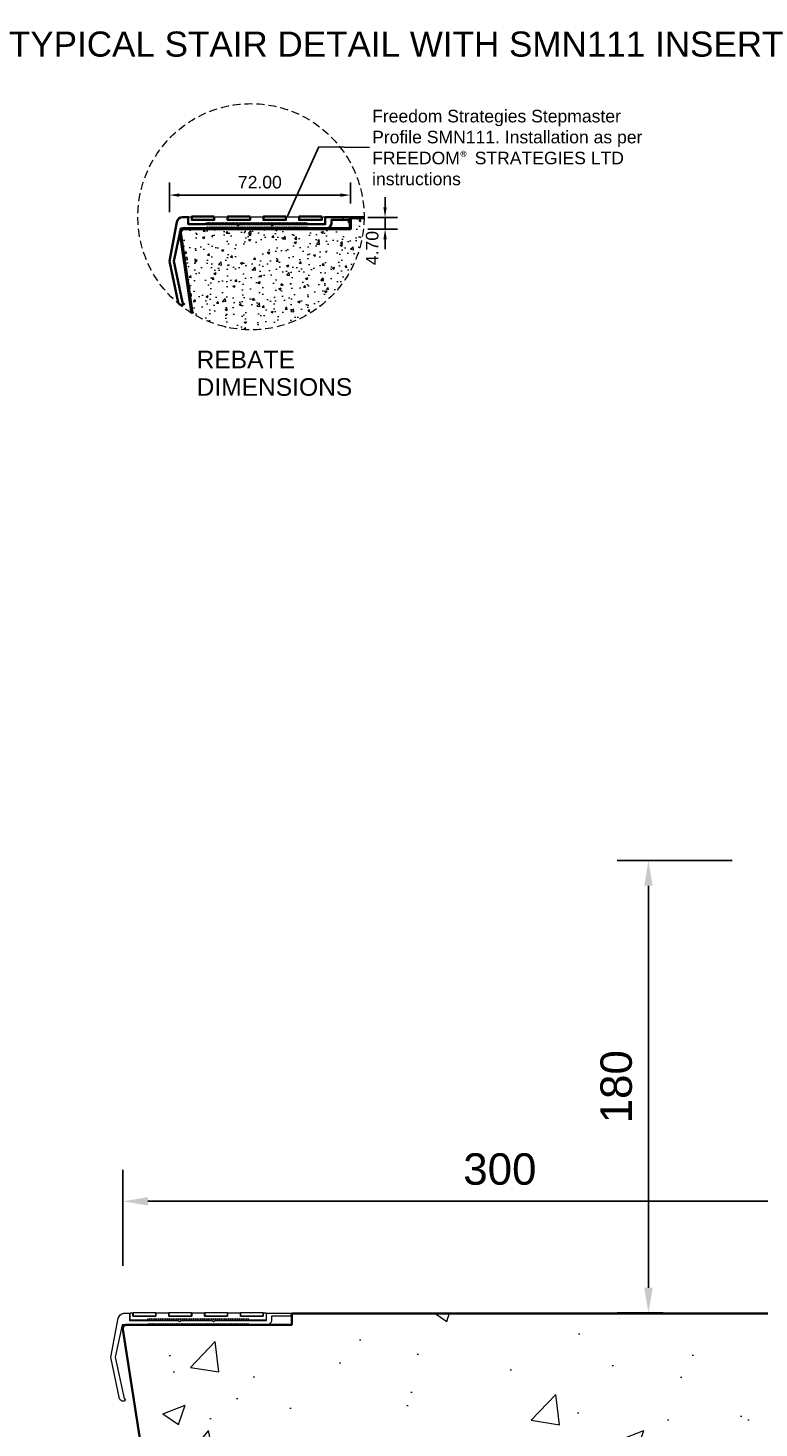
# Model space of a CAD drawing. Header units: millimetres. Extents: x -347 to 646, y -989 to 80.
# Tile 2 of 3: x -61 to 230, y -477 to 80. Entities that reach past the tile are written whole.
import ezdxf

# ---------------------------------------------------------------- set-up
doc = ezdxf.new("R2010")
doc.units = ezdxf.units.MM
doc.linetypes.add('HIDDEN2', pattern=[4.7625, 3.175, -1.5875])
for name, color, linetype, lineweight in [('FS-DETAIL', 3, 'Continuous', 35), ('FS-DETAIL-HATCH', 253, 'Continuous', 13), ('FS-DETAIL-THICK', 2, 'Continuous', 50), ('FS-DETAIL-THIN', 8, 'Continuous', 18), ('FS-DIM', 14, 'Continuous', 15), ('FS-TEXT', 7, 'Continuous', 25)]:
    doc.layers.add(name, color=color, linetype=linetype, lineweight=lineweight)
doc.styles.add('Arial', font='arial.ttf', dxfattribs={"height": 2.5})
doc.dimstyles.new('Diagonal_2.5mm Arial', dxfattribs={"dimtxt": 2.5, "dimasz": 2, "dimexe": 2.5, "dimexo": 5, "dimgap": 1, "dimtad": 0, "dimdec": 0, "dimzin": 0, "dimdsep": 46, "dimtxsty": 'Arial', "dimcen": 2, "dimdle": 4, "dimclrd": 256, "dimclre": 256, "dimclrt": 50, "dimaunit": 1, "dimadec": 0, "dimazin": 0, "dimtfac": 1, "dimtdec": 0, "dimtix": 1, "dimtmove": 2, "dimatfit": 3, "dimfxl": 1, "dimtvp": 1, "dimtolj": 1, "dimtzin": 0, "dimarcsym": 0})
doc.dimstyles.new('Diagonal_2.5mm Arial$7', dxfattribs={"dimtxt": 2.5, "dimasz": 2, "dimexe": 2.5, "dimexo": 5, "dimgap": 1, "dimtad": 0, "dimdec": 0, "dimzin": 0, "dimdsep": 46, "dimtxsty": 'Arial', "dimcen": 2, "dimdle": 4, "dimclrd": 1, "dimclre": 256, "dimclrt": 7, "dimaunit": 1, "dimadec": 0, "dimazin": 0, "dimtfac": 1, "dimtdec": 0, "dimtix": 1, "dimtmove": 2, "dimatfit": 3, "dimfxl": 1, "dimtvp": 1, "dimtolj": 1, "dimtzin": 0, "dimarcsym": 0})

# ---------------------------------------------------------------- blocks, each defined once
blk = doc.blocks.new('*D0')
at = {"layer": 'Defpoints', "color": 0, "transparency": 16777216}
for p in [(64.6, 4.45), (64.66, -0.25), (81.47, -0.25)]:
    blk.add_point(p, dxfattribs=at)
at = {"layer": 'FS-DIM', "lineweight": -2, "transparency": 16777216}
for p, q in [((81.47, 8.45), (81.47, 12.45)), ((74.6, 4.45), (86.47, 4.45)), ((81.47, 4.45), (81.47, -0.25)), ((74.66, -0.25), (86.47, -0.25)), ((81.47, -4.25), (81.47, -8.25))]:
    blk.add_line(p, q, dxfattribs=at)
at = {"layer": 'FS-DIM', "transparency": 16777216}
for points in [[(80.8, 8.45), (82.13, 8.45), (81.47, 4.45)], [(80.8, -4.25), (82.13, -4.25), (81.47, -0.25)]]:
    blk.add_solid(points, dxfattribs=at)
at = {"layer": 'FS-DIM', "color": 50, "transparency": 16777216, "insert": (76.36, -7.76), "char_height": 5, "attachment_point": 5, "rotation": 90, "style": 'Arial'}
blk.add_mtext('\\A1;4.70', dxfattribs=at)
blk = doc.blocks.new('*D14')
at = {"layer": 'Defpoints', "color": 0, "transparency": 16777216}
for p in [(67.65, 13.31), (67.65, 0), (-4.35, -3.43)]:
    blk.add_point(p, dxfattribs=at)
at = {"layer": 'FS-DIM', "lineweight": -2, "transparency": 16777216}
for p, q in [((-4.35, 6.57), (-4.35, 18.31)), ((67.65, 10), (67.65, 18.31)), ((-0.35, 13.31), (63.65, 13.31))]:
    blk.add_line(p, q, dxfattribs=at)
at = {"layer": 'FS-DIM', "transparency": 16777216}
for points in [[(-0.35, 13.98), (-0.35, 12.65), (-4.35, 13.31)], [(63.65, 13.98), (63.65, 12.65), (67.65, 13.31)]]:
    blk.add_solid(points, dxfattribs=at)
at = {"layer": 'FS-DIM', "color": 50, "transparency": 16777216, "insert": (31.65, 18.42), "char_height": 5, "attachment_point": 5, "style": 'Arial'}
blk.add_mtext('\\A1;72.00', dxfattribs=at)
blk = doc.blocks.new('*D2')
at = {"layer": 'Defpoints', "color": 0, "transparency": 16777216}
for p in [(277.14, -387.09), (277.14, -431.75), (-22.86, -437.7)]:
    blk.add_point(p, dxfattribs=at)
at = {"layer": 'FS-DIM', "lineweight": -2, "transparency": 16777216}
for p, q in [((-22.86, -412.7), (-22.86, -374.59)), ((277.14, -406.75), (277.14, -374.59)), ((-12.86, -387.09), (267.14, -387.09))]:
    blk.add_line(p, q, dxfattribs=at)
at = {"layer": 'FS-DIM', "transparency": 16777216}
for points in [[(-12.86, -385.43), (-12.86, -388.76), (-22.86, -387.09)], [(267.14, -385.43), (267.14, -388.76), (277.14, -387.09)]]:
    blk.add_solid(points, dxfattribs=at)
at = {"layer": 'FS-DIM', "color": 50, "transparency": 16777216, "insert": (127.14, -374.32), "char_height": 12.5, "attachment_point": 5, "style": 'Arial'}
blk.add_mtext('\\A1;300', dxfattribs=at)
blk = doc.blocks.new('*D5')
at = {"layer": 'Defpoints', "color": 0, "transparency": 16777216}
for p in [(186.25, -251.5), (244.61, -251.5), (217.14, -431.5)]:
    blk.add_point(p, dxfattribs=at)
at = {"layer": 'FS-DIM', "lineweight": -2, "transparency": 16777216}
for p, q in [((219.61, -251.5), (173.75, -251.5)), ((186.25, -421.5), (186.25, -261.5)), ((192.14, -431.5), (173.75, -431.5))]:
    blk.add_line(p, q, dxfattribs=at)
at = {"layer": 'FS-DIM', "transparency": 16777216}
for points in [[(184.59, -261.5), (187.92, -261.5), (186.25, -251.5)], [(184.59, -421.5), (187.92, -421.5), (186.25, -431.5)]]:
    blk.add_solid(points, dxfattribs=at)
at = {"layer": 'FS-DIM', "color": 50, "transparency": 16777216, "insert": (173.49, -341.5), "char_height": 12.5, "attachment_point": 5, "rotation": 90, "style": 'Arial'}
blk.add_mtext('\\A1;180', dxfattribs=at)
blk = doc.blocks.new('FS_SMI510')
at = {"layer": 'FS-DETAIL', "flags": 128}
for points in [[(10.38, 3), (1.38, 3), (1.38, 1.69), (10.38, 1.69)], [(24.63, 3), (15.63, 3), (15.63, 1.69), (24.63, 1.69)], [(38.88, 3), (29.88, 3), (29.88, 1.69), (38.88, 1.69)], [(53.13, 3), (44.13, 3), (44.13, 1.69), (53.13, 1.69)]]:
    blk.add_lwpolyline(points, close=True, dxfattribs=at)
at = {"layer": 'FS-DETAIL-THIN'}
for p, q in [((1.29, 2.85), (0.19, 2.85)), ((0.19, 0.25), (0.19, 2.85)), ((0.19, 0.25), (7.08, 0.25)), ((1.29, 1.62), (1.29, 2.85)), ((10.48, 1.62), (1.29, 1.62)), ((7.08, 0.25), (7.45, 0.73)), ((7.45, 0.73), (7.82, 0.25)), ((7.82, 0.25), (8.18, 0.73)), ((8.18, 0.73), (8.55, 0.25)), ((8.55, 0.25), (8.92, 0.73)), ((8.92, 0.73), (9.28, 0.25)), ((9.28, 0.25), (9.65, 0.73)), ((9.65, 0.73), (10.01, 0.25)), ((10.01, 0.25), (10.38, 0.73)), ((10.38, 0.73), (10.75, 0.25)), ((15.57, 2.85), (10.48, 2.85)), ((10.48, 2.85), (10.48, 1.62)), ((10.75, 0.25), (11.11, 0.73)), ((11.11, 0.73), (11.48, 0.25)), ((11.48, 0.25), (11.85, 0.73)), ((11.85, 0.73), (12.21, 0.25)), ((12.21, 0.25), (12.58, 0.73)), ((12.58, 0.73), (12.95, 0.25)), ((12.95, 0.25), (13.31, 0.73)), ((13.31, 0.73), (13.68, 0.25)), ((13.68, 0.25), (14.04, 0.73)), ((14.04, 0.73), (14.41, 0.25)), ((14.41, 0.25), (14.78, 0.73)), ((14.78, 0.73), (15.14, 0.25)), ((15.14, 0.25), (15.51, 0.73)), ((15.51, 0.73), (15.88, 0.25)), ((15.57, 1.62), (15.57, 2.85)), ((24.69, 1.62), (15.57, 1.62)), ((15.88, 0.25), (16.24, 0.73)), ((16.24, 0.73), (16.61, 0.25)), ((16.61, 0.25), (16.98, 0.73)), ((16.98, 0.73), (17.34, 0.25)), ((17.34, 0.25), (17.71, 0.73)), ((17.71, 0.73), (18.08, 0.25)), ((18.08, 0.25), (18.44, 0.73)), ((18.44, 0.73), (18.81, 0.25)), ((18.81, 0.25), (19.17, 0.73)), ((19.17, 0.73), (19.54, 0.25)), ((19.54, 0.25), (19.91, 0.73)), ((19.91, 0.73), (20.27, 0.25)), ((20.27, 0.25), (20.64, 0.73)), ((20.64, 0.73), (21.01, 0.25)), ((21.01, 0.25), (21.37, 0.73)), ((21.37, 0.73), (21.74, 0.25)), ((21.74, 0.25), (22.11, 0.73)), ((22.11, 0.73), (22.47, 0.25)), ((22.47, 0.25), (22.84, 0.73)), ((22.84, 0.73), (23.2, 0.25)), ((23.2, 0.25), (23.57, 0.73)), ((23.57, 0.73), (23.94, 0.25)), ((23.94, 0.25), (24.3, 0.73)), ((24.3, 0.73), (24.67, 0.25)), ((24.67, 0.25), (25.04, 0.73)), ((29.82, 2.85), (24.69, 2.85)), ((24.69, 2.85), (24.69, 1.62)), ((25.04, 0.73), (25.4, 0.25)), ((25.4, 0.25), (25.77, 0.73)), ((25.77, 0.73), (26.14, 0.25)), ((26.14, 0.25), (26.5, 0.73)), ((26.5, 0.73), (26.87, 0.25)), ((26.87, 0.25), (27.24, 0.73)), ((27.24, 0.73), (27.6, 0.25)), ((27.6, 0.25), (27.97, 0.73)), ((27.97, 0.73), (28.33, 0.25)), ((28.33, 0.25), (28.7, 0.73)), ((28.7, 0.73), (29.07, 0.25)), ((29.07, 0.25), (29.43, 0.73)), ((29.43, 0.73), (29.8, 0.25)), ((29.8, 0.25), (30.17, 0.73)), ((29.82, 1.62), (29.82, 2.85)), ((38.94, 1.62), (29.82, 1.62)), ((30.17, 0.73), (30.53, 0.25)), ((30.53, 0.25), (30.9, 0.73)), ((30.9, 0.73), (31.27, 0.25)), ((31.27, 0.25), (31.63, 0.73)), ((31.63, 0.73), (32, 0.25)), ((32, 0.25), (32.36, 0.73)), ((32.36, 0.73), (32.73, 0.25)), ((32.73, 0.25), (33.1, 0.73)), ((33.1, 0.73), (33.46, 0.25)), ((33.46, 0.25), (33.83, 0.73)), ((33.83, 0.73), (34.2, 0.25)), ((34.2, 0.25), (34.56, 0.73)), ((34.56, 0.73), (34.93, 0.25)), ((34.93, 0.25), (35.3, 0.73)), ((35.3, 0.73), (35.66, 0.25)), ((35.66, 0.25), (36.03, 0.73)), ((36.03, 0.73), (36.4, 0.25)), ((36.4, 0.25), (36.76, 0.73)), ((36.76, 0.73), (37.13, 0.25)), ((37.13, 0.25), (37.49, 0.73)), ((37.49, 0.73), (37.86, 0.25)), ((37.86, 0.25), (38.23, 0.73)), ((38.23, 0.73), (38.59, 0.25)), ((38.59, 0.25), (38.96, 0.73)), ((44.07, 2.85), (38.94, 2.85)), ((38.94, 2.85), (38.94, 1.62)), ((38.96, 0.73), (39.33, 0.25)), ((39.33, 0.25), (39.69, 0.73)), ((39.69, 0.73), (40.06, 0.25)), ((40.06, 0.25), (40.43, 0.73)), ((40.43, 0.73), (40.79, 0.25)), ((40.79, 0.25), (41.16, 0.73)), ((41.16, 0.73), (41.52, 0.25)), ((41.52, 0.25), (41.89, 0.73)), ((41.89, 0.73), (42.26, 0.25)), ((42.26, 0.25), (42.62, 0.73)), ((42.62, 0.73), (42.99, 0.25)), ((42.99, 0.25), (43.36, 0.73)), ((43.36, 0.73), (43.72, 0.25)), ((43.72, 0.25), (44.09, 0.73)), ((44.07, 1.62), (44.07, 2.85)), ((53.19, 1.62), (44.07, 1.62)), ((44.09, 0.73), (44.46, 0.25)), ((44.46, 0.25), (44.82, 0.73)), ((44.82, 0.73), (45.19, 0.25)), ((45.19, 0.25), (45.56, 0.73)), ((45.56, 0.73), (45.92, 0.25)), ((45.92, 0.25), (46.29, 0.73)), ((46.29, 0.73), (46.65, 0.25)), ((46.65, 0.25), (47.02, 0.73)), ((47.02, 0.73), (47.39, 0.25)), ((47.39, 0.25), (54.29, 0.25)), ((54.29, 2.85), (53.19, 2.85)), ((53.19, 2.85), (53.19, 1.62)), ((54.29, 2.85), (54.29, 0.25))]:
    blk.add_line(p, q, dxfattribs=at)
blk = doc.blocks.new('FS_SMN111')
at = {"layer": 'FS-DETAIL'}
for p, q in [((-4.53, -12.92), (-1.52, 2.57)), ((31.45, 0), (31.45, 0)), ((-1.02, -29.42), (-4.53, -12.92))]:
    blk.add_line(p, q, dxfattribs=at)
blk.add_lwpolyline([(-1.52, 2.57, -0.32492), (0.66, 4.6), (2.97, 4.6), (2.97, 1.74), (22.32, 1.74), (22.88, 1.24), (23.44, 1.74), (35.8, 1.74), (36.35, 1.24), (36.91, 1.74), (57.47, 1.74), (57.47, 4.59), (66.91, 4.59), (67.47, 4.1), (67.47, 3.24), (67.26, 3.44), (59.93, 3.44), (59.93, 1.81, -0.36045), (57.61, 0), (50.5, 0), (50.14, 0.48), (49.77, 0), (49.4, 0.48), (49.04, 0), (48.67, 0.48), (48.3, 0), (47.94, 0.48), (47.57, 0), (47.2, 0.48), (46.84, 0), (46.47, 0.48), (46.11, 0), (45.74, 0.48), (45.37, 0), (45.01, 0.48), (44.64, 0), (44.27, 0.48), (43.91, 0), (43.54, 0.48), (43.17, 0), (42.81, 0.48), (42.44, 0), (42.07, 0.48), (41.71, 0), (41.34, 0.48), (40.98, 0), (40.61, 0.48), (40.24, 0), (39.88, 0.48), (39.51, 0), (39.14, 0.48), (38.78, 0), (38.41, 0.48), (38.04, 0), (37.68, 0.48), (37.31, 0), (36.95, 0.48), (36.58, 0), (36.21, 0.48), (35.85, 0), (35.48, 0.48), (35.11, 0), (34.75, 0.48), (34.38, 0), (34.01, 0.48), (33.65, 0), (33.28, 0.48), (32.91, 0), (32.55, 0.48), (32.18, 0), (31.82, 0.48), (31.45, 0), (31.08, 0.48), (30.72, 0), (30.35, 0.48), (29.98, 0), (29.62, 0.48), (29.25, 0), (28.88, 0.48), (28.52, 0), (28.15, 0.48), (27.79, 0), (27.42, 0.48), (27.05, 0), (26.69, 0.48), (26.32, 0), (25.95, 0.48), (25.59, 0), (25.22, 0.48), (24.85, 0), (24.49, 0.48), (24.12, 0), (23.75, 0.48), (23.39, 0), (23.02, 0.48), (22.66, 0), (22.29, 0.48), (21.92, 0), (21.56, 0.48), (21.19, 0), (20.82, 0.48), (20.46, 0), (20.09, 0.48), (19.72, 0), (19.36, 0.48), (18.99, 0), (18.63, 0.48), (18.26, 0), (17.89, 0.48), (17.53, 0), (17.16, 0.48), (16.79, 0), (16.43, 0.48), (16.06, 0), (15.69, 0.48), (15.33, 0), (14.96, 0.48), (14.59, 0), (14.23, 0.48), (13.86, 0), (13.5, 0.48), (13.13, 0), (12.76, 0.48), (12.4, 0), (12.03, 0.48), (11.66, 0), (11.3, 0.48), (10.93, 0), (10.56, 0.48), (10.2, 0), (0, 0), (-2.75, -12.95), (0.74, -29.38), (1.39, -30.02, -0.528443), (-1.02, -29.42)], format="xyb", dxfattribs=at)
blk.add_blockref('FS_SMI510', (2.97, 1.74))

msp = doc.modelspace()

# ---------------------------------------------------------------- hatches: boundary and pattern name
at = {"layer": 'FS-DETAIL-HATCH'}
h = msp.add_hatch(dxfattribs=at)
h.set_pattern_fill('AR-CONC', color=256, scale=0.05)
h.set_pattern_definition([(50, (0, -0.3), (9.1092, -0.79695), [0.9525, -10.4775]), (355, (0, -0.3), (-1.7622, 9.5528), [0.762, -8.382]), (100.451, (0.759, -0.366), (7.3471, 8.7559), [0.8095, -8.9045]), (46.184, (0, 2.24), (13.554, -2.1021), [1.4287, -15.7162]), (96.636, (1.13, 2.065), (11.8702, 12.3713), [1.2143, -13.3568]), (351.184, (0, 2.24), (11.8702, 12.3713), [1.143, -12.573]), (21, (1.27, 1.605), (7.5807, -5.11326), [0.9525, -10.4775]), (326, (1.27, 1.605), (3.0901, 9.2094), [0.762, -8.382]), (71.451, (1.902, 1.179), (10.6708, 4.0961), [0.8095, -8.9045]), (37.5, (0, -0.3), (0.15443, 4.22775), [0, -8.2804, 0, -8.509, 0, -8.41375]), (7.5, (0, -0.3), (3.34098, 5.00903), [0, -4.8514, 0, -8.0899, 0, -3.20675]), (327.5, (-2.832, -0.3), (6.77953, -0.28644), [0, -3.175, 0, -9.906, 0, -13.1445]), (317.5, (-4.102, -0.3), (7.40646, 1.27132), [0, -4.1275, 0, -6.5786, 0, -9.3345])])
h.paths.add_polyline_path([(67.384, -1.813), (67.384, -0.408), (62.232, -0.408), (62.232, -1.813)], flags=16)
h.paths.add_polyline_path([(22.379, -11.606), (32.369, -11.606), (32.369, -6.454), (22.379, -6.454)], flags=16)
edge = h.paths.add_edge_path()
edge.add_arc((28.115, 4.7), 45, 238.58862, 356.81526)
edge.add_arc((28.115, -0.3), 45, 3.18474, 6.37937)
edge.add_line((72.837, 4.7), (64.655, 4.7))
edge.add_line((64.655, 4.7), (64.655, -0.3))
edge.add_line((64.655, -0.3), (44.811, -0.3))
edge.add_line((44.811, -0.3), (44.811, -0.3))
edge.add_line((44.811, -0.3), (44.078, -0.3))
edge.add_line((44.078, -0.3), (1.62, -0.3))
edge.add_arc((1.62, -1.8), 1.5, 89.99995, 188.1301)
edge.add_line((0.135, -2.012), (4.662, -33.705))
h = msp.add_hatch(dxfattribs=at)
h.set_pattern_fill('AR-CONC', color=256, scale=0.5)
h.set_pattern_definition([(50, (-1249.59, 6e-14), (91.0923, -7.9695), [9.525, -104.775]), (355, (-1249.59, 6e-14), (-17.6217, 95.5284), [7.62, -83.8203]), (100.4514, (-1242, -0.66), (73.4706, 87.559), [8.095, -89.045]), (46.184, (-1249.59, 25.4), (135.5395, -21.021), [14.2875, -157.1625]), (96.6356, (-1238.3, 23.65), (118.702, 123.713), [12.1425, -133.568]), (351.184, (-1249.59, 25.4), (118.702, 123.713), [11.43, -125.73]), (21, (-1236.89, 19.05), (75.8072, -51.1326), [9.525, -104.775]), (326, (-1236.89, 19.05), (30.901, 92.094), [7.62, -83.82]), (71.4514, (-1230.575, 14.79), (106.7082, 40.9614), [8.095, -89.045]), (37.5, (-1249.592, 6e-14), (1.5443, 42.2775), [0, -82.804, 0, -85.09, 0, -84.1375]), (7.5, (-1249.59, 6e-14), (33.4098, 50.0903), [0, -48.514, 0, -80.899, 0, -32.0675]), (327.5, (-1277.913, 6e-14), (67.7953, -2.86437), [0, -31.75, 0, -99.06, 0, -131.445]), (317.5, (-1290.613, 6e-14), (74.0646, 12.7132), [0, -41.275, 0, -65.786, 0, -93.345])])
edge = h.paths.add_edge_path()
edge.add_line((619.557, -314.277), (592.891, -310.889))
edge.add_line((592.891, -310.889), (646.222, -304.111))
edge.add_line((646.222, -304.111), (619.557, -300.723))
edge.add_line((619.557, -300.723), (619.557, -256.2))
edge.add_line((619.557, -256.2), (308.885, -256.2))
edge.add_line((308.885, -256.2), (308.885, -256.5))
edge.add_line((308.885, -256.5), (251.62, -256.5))
edge.add_arc((251.62, -258), 1.5, 90, 189.58518)
edge.add_line((250.14, -258.25), (277.14, -431.5))
edge.add_line((277.14, -431.5), (35.885, -431.5))
edge.add_line((35.885, -431.5), (35.885, -436.5))
edge.add_line((35.885, -436.5), (-21.38, -436.5))
edge.add_arc((-21.38, -438), 1.5, 90, 189.58518)
edge.add_line((-22.86, -438.25), (4.14, -611.5))
edge.add_line((4.14, -611.5), (-238.6, -611.5))
edge.add_line((-238.6, -611.5), (-238.6, -616.5))
edge.add_line((-238.6, -616.5), (-295.865, -616.5))
edge.add_arc((-295.865, -618), 1.5, 90, 189.58518)
edge.add_line((-297.344, -618.25), (-270.345, -791.5))
edge.add_line((-270.345, -791.5), (-320.365, -791.5))
edge.add_line((-320.365, -791.5), (-320.365, -858.935))
edge.add_line((-320.365, -858.935), (-293.7, -862.323))
edge.add_line((-293.7, -862.323), (-347.031, -869.101))
edge.add_line((-347.031, -869.101), (-320.365, -872.49))
edge.add_line((-320.365, -872.49), (-320.365, -928.212))
edge.add_line((-320.365, -928.212), (-242.244, -928.212))
edge.add_line((-242.244, -928.212), (594.565, -370))
edge.add_line((594.565, -370), (619.557, -370))
edge.add_line((619.557, -370), (619.557, -314.277))

# ---------------------------------------------------------------- linework, layer by layer
at = {"layer": 'FS-DETAIL'}
msp.add_lwpolyline([(-320.365, -791.5), (-270.345, -791.5), (-297.35, -617.912, -0.456412), (-295.865, -616.2), (-230.149, -616.2), (-230.149, -611.75), (4.14, -611.75), (-22.865, -437.912, -0.456412), (-21.38, -436.2), (44.336, -436.2), (44.336, -431.75), (277.14, -431.75), (250.135, -257.912, -0.456412), (251.62, -256.2), (317.336, -256.2), (317.336, -251.75), (619.557, -251.75)], format="xyb", dxfattribs=at)
at = {"layer": 'FS-DETAIL-THICK'}
msp.add_lwpolyline([(4.662, -33.705), (0.135, -1.712, -0.456412), (1.62, 0), (67.655, 0), (67.655, 4.45), (72.837, 4.45)], format="xyb", dxfattribs=at)
at = {"layer": 'FS-DETAIL-THIN'}
for p, q in [((-27.664, -449.115), (-24.655, -433.634)), ((-19.971, -434.208), (-19.971, -431.608)), ((-18.871, -431.608), (-19.971, -431.608)), ((-19.971, -434.208), (-13.081, -434.208)), ((-18.871, -432.837), (-18.871, -431.608)), ((-9.689, -432.837), (-18.871, -432.837)), ((-13.081, -434.208), (-12.714, -433.733)), ((-12.714, -433.733), (-12.348, -434.208)), ((-12.348, -434.208), (-11.982, -433.733)), ((-11.982, -433.733), (-11.615, -434.208)), ((-11.615, -434.208), (-11.249, -433.733)), ((-11.249, -433.733), (-10.882, -434.208)), ((-10.882, -434.208), (-10.516, -433.733)), ((-10.516, -433.733), (-10.15, -434.208)), ((-10.15, -434.208), (-9.783, -433.733)), ((-9.783, -433.733), (-9.417, -434.208)), ((-4.598, -431.608), (-9.689, -431.608)), ((-9.689, -431.608), (-9.689, -432.837)), ((-9.417, -434.208), (-9.05, -433.733)), ((-9.05, -433.733), (-8.684, -434.208)), ((-8.684, -434.208), (-8.318, -433.733)), ((-8.318, -433.733), (-7.951, -434.208)), ((-7.951, -434.208), (-7.585, -433.733)), ((-7.585, -433.733), (-7.218, -434.208)), ((-7.218, -434.208), (-6.852, -433.733)), ((-6.852, -433.733), (-6.486, -434.208)), ((-6.486, -434.208), (-6.119, -433.733)), ((-6.119, -433.733), (-5.753, -434.208)), ((-5.753, -434.208), (-5.386, -433.733)), ((-5.386, -433.733), (-5.02, -434.208)), ((-5.02, -434.208), (-4.654, -433.733)), ((-4.654, -433.733), (-4.287, -434.208)), ((-4.598, -432.837), (-4.598, -431.608)), ((4.528, -432.837), (-4.598, -432.837)), ((-4.287, -434.208), (-3.921, -433.733)), ((-3.921, -433.733), (-3.554, -434.208)), ((-3.554, -434.208), (-3.188, -433.733)), ((-3.188, -433.733), (-2.822, -434.208)), ((-2.822, -434.208), (-2.455, -433.733)), ((-2.455, -433.733), (-2.089, -434.208)), ((-2.089, -434.208), (-1.722, -433.733)), ((-1.722, -433.733), (-1.356, -434.208)), ((-1.356, -434.208), (-0.99, -433.733)), ((-0.99, -433.733), (-0.623, -434.208)), ((-0.623, -434.208), (-0.257, -433.733)), ((-0.257, -433.733), (0.11, -434.208)), ((0.11, -434.208), (0.476, -433.733)), ((0.476, -433.733), (0.842, -434.208)), ((0.842, -434.208), (1.209, -433.733)), ((1.209, -433.733), (1.575, -434.208)), ((1.575, -434.208), (1.942, -433.733)), ((1.942, -433.733), (2.308, -434.208)), ((2.308, -434.208), (2.674, -433.733)), ((2.674, -433.733), (3.041, -434.208)), ((3.041, -434.208), (3.407, -433.733)), ((3.407, -433.733), (3.774, -434.208)), ((3.774, -434.208), (4.14, -433.733)), ((4.14, -433.733), (4.506, -434.208)), ((4.506, -434.208), (4.873, -433.733)), ((9.654, -431.608), (4.528, -431.608)), ((4.528, -431.608), (4.528, -432.837)), ((4.873, -433.733), (5.239, -434.208)), ((5.239, -434.208), (5.606, -433.733)), ((5.606, -433.733), (5.972, -434.208)), ((5.972, -434.208), (6.338, -433.733)), ((6.338, -433.733), (6.705, -434.208)), ((6.705, -434.208), (7.071, -433.733)), ((7.071, -433.733), (7.438, -434.208)), ((7.438, -434.208), (7.804, -433.733)), ((7.804, -433.733), (8.17, -434.208)), ((8.17, -434.208), (8.537, -433.733)), ((8.537, -433.733), (8.903, -434.208)), ((8.903, -434.208), (9.27, -433.733)), ((9.27, -433.733), (9.636, -434.208)), ((9.636, -434.208), (10.002, -433.733)), ((9.654, -432.837), (9.654, -431.608)), ((18.778, -432.837), (9.654, -432.837)), ((10.002, -433.733), (10.369, -434.208)), ((10.369, -434.208), (10.735, -433.733)), ((10.735, -433.733), (11.102, -434.208)), ((11.102, -434.208), (11.468, -433.733)), ((11.468, -433.733), (11.834, -434.208)), ((11.834, -434.208), (12.201, -433.733)), ((12.201, -433.733), (12.567, -434.208)), ((12.567, -434.208), (12.934, -433.733)), ((12.934, -433.733), (13.3, -434.208)), ((13.3, -434.208), (13.666, -433.733)), ((13.666, -433.733), (14.033, -434.208)), ((14.033, -434.208), (14.399, -433.733)), ((14.399, -433.733), (14.766, -434.208)), ((14.766, -434.208), (15.132, -433.733)), ((15.132, -433.733), (15.498, -434.208)), ((15.498, -434.208), (15.865, -433.733)), ((15.865, -433.733), (16.231, -434.208)), ((16.231, -434.208), (16.598, -433.733)), ((16.598, -433.733), (16.964, -434.208)), ((16.964, -434.208), (17.33, -433.733)), ((17.33, -433.733), (17.697, -434.208)), ((17.697, -434.208), (18.063, -433.733)), ((18.063, -433.733), (18.43, -434.208)), ((18.43, -434.208), (18.796, -433.733)), ((23.907, -431.608), (18.778, -431.608)), ((18.778, -431.608), (18.778, -432.837)), ((18.796, -433.733), (19.162, -434.208)), ((19.162, -434.208), (19.529, -433.733)), ((19.529, -433.733), (19.895, -434.208)), ((19.895, -434.208), (20.262, -433.733)), ((20.262, -433.733), (20.628, -434.208)), ((20.628, -434.208), (20.994, -433.733)), ((20.994, -433.733), (21.361, -434.208)), ((21.361, -434.208), (21.727, -433.733)), ((21.727, -433.733), (22.094, -434.208)), ((22.094, -434.208), (22.46, -433.733)), ((22.46, -433.733), (22.826, -434.208)), ((22.826, -434.208), (23.193, -433.733)), ((23.193, -433.733), (23.559, -434.208)), ((23.559, -434.208), (23.926, -433.733)), ((23.907, -432.837), (23.907, -431.608)), ((33.028, -432.837), (23.907, -432.837)), ((23.926, -433.733), (24.292, -434.208)), ((24.292, -434.208), (24.658, -433.733)), ((24.658, -433.733), (25.025, -434.208)), ((25.025, -434.208), (25.391, -433.733)), ((25.391, -433.733), (25.758, -434.208)), ((25.758, -434.208), (26.124, -433.733)), ((26.124, -433.733), (26.49, -434.208)), ((26.49, -434.208), (26.857, -433.733)), ((26.857, -433.733), (27.223, -434.208)), ((27.223, -434.208), (34.128, -434.208)), ((34.128, -431.608), (33.028, -431.608)), ((33.028, -431.608), (33.028, -432.837)), ((34.128, -431.608), (34.128, -434.208)), ((8.318, -436.2), (8.318, -436.2)), ((-24.155, -465.623), (-27.664, -449.115))]:
    msp.add_line(p, q, dxfattribs=at)
msp.add_lwpolyline([(-24.655, -433.634, -0.3249197), (-22.475, -431.601), (-20.164, -431.601), (-20.164, -434.458), (-0.81, -434.458), (-0.251, -434.961), (0.307, -434.458), (12.664, -434.458), (13.223, -434.961), (13.782, -434.458), (34.336, -434.458), (34.336, -431.608), (43.776, -431.608), (44.336, -432.095), (44.336, -432.961), (44.13, -432.755), (36.294, -432.755), (36.294, -434.388, -0.4142136), (34.482, -436.2), (27.371, -436.2), (27.004, -435.725), (26.638, -436.2), (26.271, -435.725), (25.905, -436.2), (25.539, -435.725), (25.172, -436.2), (24.806, -435.725), (24.439, -436.2), (24.073, -435.725), (23.707, -436.2), (23.34, -435.725), (22.974, -436.2), (22.607, -435.725), (22.241, -436.2), (21.875, -435.725), (21.508, -436.2), (21.142, -435.725), (20.775, -436.2), (20.409, -435.725), (20.043, -436.2), (19.676, -435.725), (19.31, -436.2), (18.943, -435.725), (18.577, -436.2), (18.211, -435.725), (17.844, -436.2), (17.478, -435.725), (17.111, -436.2), (16.745, -435.725), (16.379, -436.2), (16.012, -435.725), (15.646, -436.2), (15.279, -435.725), (14.913, -436.2), (14.547, -435.725), (14.18, -436.2), (13.814, -435.725), (13.447, -436.2), (13.081, -435.725), (12.715, -436.2), (12.348, -435.725), (11.982, -436.2), (11.615, -435.725), (11.249, -436.2), (10.883, -435.725), (10.516, -436.2), (10.15, -435.725), (9.783, -436.2), (9.417, -435.725), (9.051, -436.2), (8.684, -435.725), (8.318, -436.2), (7.951, -435.725), (7.585, -436.2), (7.219, -435.725), (6.852, -436.2), (6.486, -435.725), (6.119, -436.2), (5.753, -435.725), (5.387, -436.2), (5.02, -435.725), (4.654, -436.2), (4.287, -435.725), (3.921, -436.2), (3.555, -435.725), (3.188, -436.2), (2.822, -435.725), (2.455, -436.2), (2.089, -435.725), (1.723, -436.2), (1.356, -435.725), (0.99, -436.2), (0.623, -435.725), (0.257, -436.2), (-0.109, -435.725), (-0.476, -436.2), (-0.842, -435.725), (-1.209, -436.2), (-1.575, -435.725), (-1.941, -436.2), (-2.308, -435.725), (-2.674, -436.2), (-3.041, -435.725), (-3.407, -436.2), (-3.773, -435.725), (-4.14, -436.2), (-4.506, -435.725), (-4.873, -436.2), (-5.239, -435.725), (-5.605, -436.2), (-5.972, -435.725), (-6.338, -436.2), (-6.705, -435.725), (-7.071, -436.2), (-7.437, -435.725), (-7.804, -436.2), (-8.17, -435.725), (-8.537, -436.2), (-8.903, -435.725), (-9.269, -436.2), (-9.636, -435.725), (-10.002, -436.2), (-10.369, -435.725), (-10.735, -436.2), (-11.101, -435.725), (-11.468, -436.2), (-11.834, -435.725), (-12.201, -436.2), (-12.567, -435.725), (-12.933, -436.2), (-23.131, -436.2), (-25.885, -449.154), (-22.394, -465.576), (-21.746, -466.224, -0.5284426), (-24.155, -465.623)], format="xyb", dxfattribs=at)
at = {"layer": 'FS-DETAIL-THIN', "flags": 128}
for points in [[(-9.78, -431.458), (-18.78, -431.458), (-18.78, -432.773), (-9.78, -432.773)], [(4.47, -431.458), (-4.53, -431.458), (-4.53, -432.773), (4.47, -432.773)], [(18.72, -431.458), (9.72, -431.458), (9.72, -432.773), (18.72, -432.773)], [(32.97, -431.458), (23.97, -431.458), (23.97, -432.773), (32.97, -432.773)]]:
    msp.add_lwpolyline(points, close=True, dxfattribs=at)
at = {"layer": 'FS-DETAIL-THIN', "linetype": 'HIDDEN2'}
msp.add_circle((28.115, 4.7), 45, dxfattribs=at)

# ---------------------------------------------------------------- block references
msp.add_blockref('FS_SMN111', (0.188, 0))

# ---------------------------------------------------------------- texts
at = {"layer": 'FS-TEXT', "color": 7, "line_spacing_factor": 0.938532, "style": 'Arial', "bg_fill": 3, "box_fill_scale": 1.25, "bg_fill_color": 7, "bg_fill_transparency": 0}
for s, insert, char_height, width, attachment_point in [('TYPICAL STAIR DETAIL WITH SMN111 INSERT', (86.27, 73.335), 10, 307.85212, 5), ('REBATE \\PDIMENSIONS', (6.483, -48.593), 7, 67.32485, 1)]:
    msp.add_mtext(s, dxfattribs=dict(at, insert=insert, char_height=char_height, width=width, attachment_point=attachment_point))
at = {"layer": 'FS-TEXT', "color": 7, "insert": (76.314, 32.207), "char_height": 5, "width": 114.85268, "attachment_point": 4, "style": 'Arial'}
msp.add_mtext('Freedom Strategies Stepmaster Profile SMN111. Installation as per FREEDOM{\\fCalibri|b0|i0|c0|p34;\\C256;®} STRATEGIES LTD instructions', dxfattribs=at)

# ---------------------------------------------------------------- dimensions: what is measured, and where the dimension line sits
at = {"layer": 'FS-DIM'}
for base, p1, p2, override, picture, middle in [((67.655, 13.312), (-4.345, -3.432), (67.655, 0), {"dimdec": 2}, '*D14', (31.655, 18.418)), ((277.14, -387.094), (-22.86, -437.7), (277.14, -431.75), {"dimdec": 0}, '*D2', (127.14, -374.321))]:
    dim = msp.add_linear_dim(base=base, p1=p1, p2=p2, dimstyle='Diagonal_2.5mm Arial', override=override, dxfattribs=at)
    dim.commit()
    dim.dimension.update_dxf_attribs({"geometry": picture, "text_midpoint": middle})
dim = msp.add_linear_dim(base=(81.468, -0.25), p1=(64.596, 4.45), p2=(64.662, -0.25), angle=90, dimstyle='Diagonal_2.5mm Arial', override={"dimdec": 2}, dxfattribs=at)
dim.commit()
dim.dimension.update_dxf_attribs({"geometry": '*D0', "text_midpoint": (76.363, -7.759), "dimtype": 128})
dim = msp.add_linear_dim(base=(186.254, -251.5), p1=(217.14, -431.5), p2=(244.611, -251.5), angle=90, dimstyle='Diagonal_2.5mm Arial', override={"dimdec": 0}, dxfattribs=at)
dim.commit()
dim.dimension.update_dxf_attribs({"geometry": '*D5', "text_midpoint": (173.489, -341.5)})

# ---------------------------------------------------------------- leaders
at = {"layer": 'FS-TEXT', "annotation_type": 0, "has_hookline": 1, "hookline_direction": 1}
msp.add_leader([(42.518, 4.656), (55.164, 32.457), (75.314, 32.207)], dimstyle='Diagonal_2.5mm Arial$7', override={"dimscale": 0}, dxfattribs=at)

doc.saveas('drawing.dxf')
